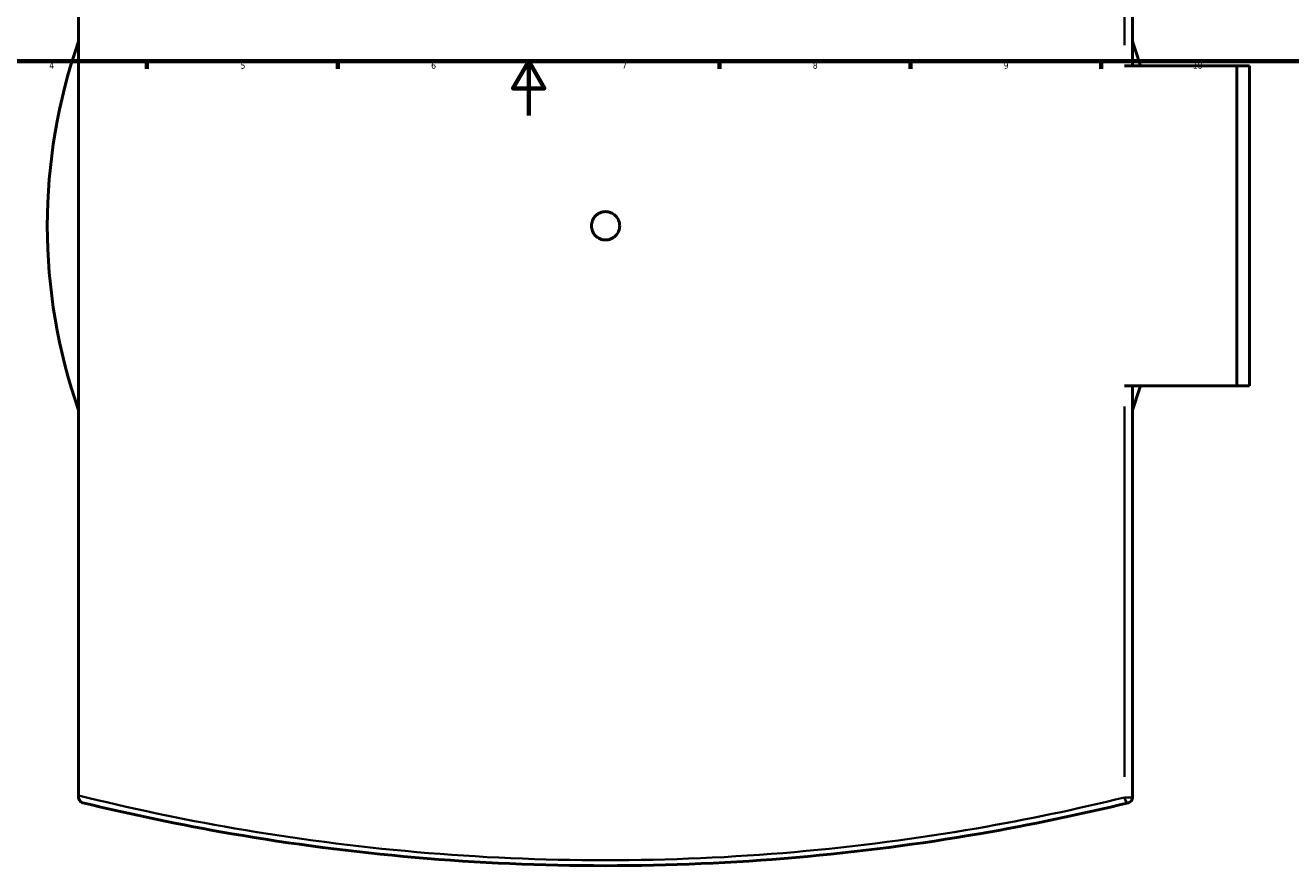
# Model space of a CAD drawing. Header units: millimetres. Extents: x -604 to 1143, y -275 to 912.
# Tile 4 of 10: x 236 to 700, y -275 to 33. Entities that reach past the tile are written whole.
import ezdxf

# ---------------------------------------------------------------- set-up
doc = ezdxf.new("R2010")
doc.units = ezdxf.units.MM
for name, color, linetype, lineweight in [('Border (ANSI)', 7, 'Continuous', 70), ('Visible (ANSI)', 7, 'Continuous', 50), ('Visible Narrow (ANSI)', 7, 'Continuous', 35)]:
    doc.layers.add(name, color=color, linetype=linetype, lineweight=lineweight)
doc.styles.add('Note Text (ANSI)', font='tahoma.ttf')

# ---------------------------------------------------------------- blocks, each defined once
blk = doc.blocks.new('Borders Default Border')
at = {"layer": 'Border (ANSI)'}
for p, q in [((280.33, 20), (280.33, 17.2)), ((350.42, 20), (350.42, 17.2)), ((490.58, 20), (490.58, 17.2)), ((560.67, 20), (560.67, 17.2)), ((630.75, 20), (630.75, 17.2))]:
    blk.add_line(p, q, dxfattribs=at)
at = {"layer": 'Border (ANSI)', "flags": 128}
for points in [[(20, 20), (20, 574), (821, 574), (821, 20), (20, 20)], [(420.5, 0), (420.5, 20), (414.73, 10), (426.27, 10), (420.5, 20)]]:
    blk.add_lwpolyline(points, dxfattribs=at)
at = {"layer": 'Border (ANSI)', "color": 5, "true_color": 0x0000ff, "char_height": 2.4, "attachment_point": 7, "style": 'Note Text (ANSI)'}
for s, insert in [('4', (244.45, 17.2)), ('5', (314.67, 17.15)), ('6', (384.69, 17.15)), ('7', (454.8, 17.2)), ('8', (524.84, 17.15)), ('9', (594.92, 17.15)), ('10', (664.35, 17.15))]:
    blk.add_mtext(s, dxfattribs=dict(at, insert=insert))

msp = doc.modelspace()

# ---------------------------------------------------------------- linework, layer by layer
at = {"layer": 'Visible (ANSI)'}
for p, q in [((255.23, -249.68), (255.23, 168.72)), ((642.23, 18.27), (642.23, 169.45)), ((639.28, 18.27), (680.49, 18.27)), ((680.49, -99.23), (680.49, 18.27)), ((680.49, 18.27), (685.23, 18.27)), ((685.23, -99.23), (685.23, 18.27)), ((680.49, -99.23), (639.28, -99.23)), ((642.23, -250.41), (642.23, -99.23)), ((685.23, -99.23), (680.49, -99.23)), ((255.23, -249.68), (255.23, -250.41))]:
    msp.add_line(p, q, dxfattribs=at)
for centre, radius, start, end in [((448.73, -40.48), 205, 160.7176, 199.2824), ((448.73, -40.48), 205, 16.6536, 19.2824), ((448.73, -40.48), 205, 340.7176, 343.3464), ((640.23, -250.41), 2, 283.7377, 0)]:
    msp.add_arc(centre, radius, start, end, dxfattribs=at)
for points, knots in [([(453.93, -40.48), (453.93, -41.13), (453.8, -41.83), (453.27, -43.11), (452.87, -43.7), (451.95, -44.62), (451.36, -45.02), (450.08, -45.55), (449.39, -45.68), (448.08, -45.68), (447.38, -45.55), (446.1, -45.02), (445.52, -44.62), (444.59, -43.7), (444.19, -43.11), (443.66, -41.83), (443.53, -41.13), (443.53, -39.83), (443.66, -39.13), (444.19, -37.85), (444.59, -37.27), (445.52, -36.34), (446.1, -35.94), (447.38, -35.41), (448.08, -35.28), (449.39, -35.28), (450.08, -35.41), (451.36, -35.94), (451.95, -36.34), (452.87, -37.27), (453.27, -37.85), (453.8, -39.13), (453.93, -39.83), (453.93, -40.48)], [0, 0, 0, 0, 0.195879, 0.195879, 0.391759, 0.391759, 0.587638, 0.587638, 0.783518, 0.783518, 0.979397, 0.979397, 1.175277, 1.175277, 1.371156, 1.371156, 1.567036, 1.567036, 1.762915, 1.762915, 1.958794, 1.958794, 2.154674, 2.154674, 2.350553, 2.350553, 2.546433, 2.546433, 2.742312, 2.742312, 2.938192, 2.938192, 3.134071, 3.134071, 3.134071, 3.134071]), ([(256.76, -252.35), (256.76, -252.35), (256.75, -252.35), (256.51, -252.29), (256.27, -252.18), (255.86, -251.88), (255.67, -251.7), (255.42, -251.27), (255.34, -251.08), (255.25, -250.73), (255.23, -250.58), (255.23, -250.41)], [-0.3562972, -0.3562972, -0.3562972, -0.3562972, -0.3553225, -0.3553225, -0.2382445, -0.2382445, -0.13324, -0.13324, -0.0538309, -0.0538309, 0, 0, 0, 0]), ([(256.76, -252.35), (274.29, -256.64), (292.61, -260.49), (333.29, -267.5), (355.85, -270.46), (401.86, -274.45), (425.29, -275.48), (448.73, -275.48), (472.17, -275.48), (495.61, -274.45), (541.62, -270.46), (564.18, -267.5), (604.86, -260.49), (623.18, -256.64), (640.71, -252.35)], [1.909559, 1.909559, 1.909559, 1.909559, 8.011599, 8.011599, 15.025961, 15.025961, 22.040328, 22.040328, 22.040328, 29.054695, 29.054695, 36.069057, 36.069057, 42.170868, 42.170868, 42.170868, 42.170868])]:
    msp.add_open_spline(points, degree=3, knots=knots, dxfattribs=at)
at = {"layer": 'Visible Narrow (ANSI)'}
for p, q in [((639.28, 161.89), (639.28, 25.83)), ((639.28, -106.79), (639.28, -242.85)), ((639.47, -250.41), (642.22, -250.41))]:
    msp.add_line(p, q, dxfattribs=at)
msp.add_ellipse((640.23, -250.41), major_axis=(0.47, -1.94), ratio=0.46573, start_param=4.683228, end_param=6.198977, dxfattribs=at)
msp.add_open_spline([(639.28, -250.41), (621.88, -254.69), (603.7, -258.53), (563.32, -265.52), (540.93, -268.47), (495.26, -272.45), (472, -273.48), (448.73, -273.48), (425.47, -273.48), (402.2, -272.45), (356.54, -268.47), (334.15, -265.52), (292.7, -258.35), (273.52, -254.25), (255.23, -249.68)], degree=3, knots=[-42.170868, -42.170868, -42.170868, -42.170868, -36.069057, -36.069057, -29.054695, -29.054695, -22.040328, -22.040328, -22.040328, -15.025961, -15.025961, -8.011599, -8.011599, -1.563435, -1.563435, -1.563435, -1.563435], dxfattribs=at)

# ---------------------------------------------------------------- block references
msp.add_blockref('Borders Default Border', (0, 0))

doc.saveas('drawing.dxf')
